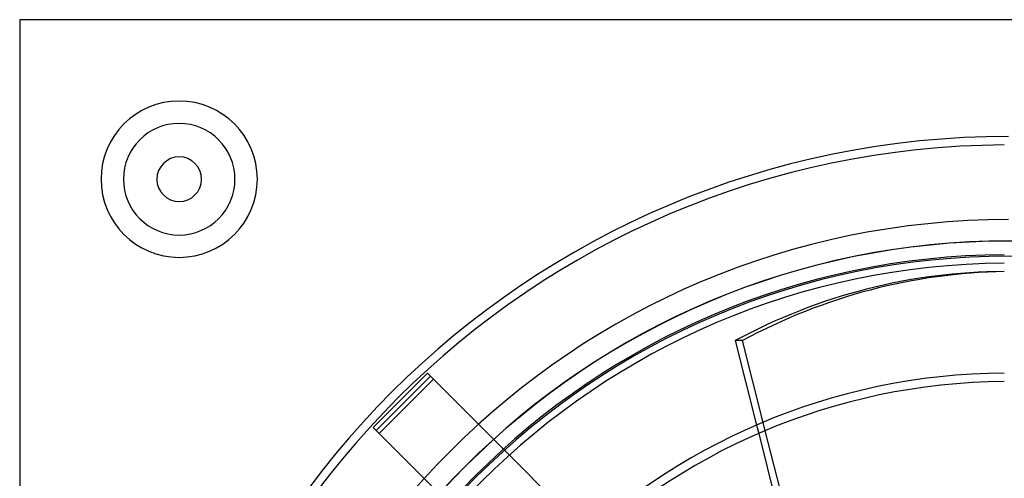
# Model space of a CAD drawing. Header units: millimetres. Extents: x -232 to 232, y -232 to 232.
# Tile 4 of 11: x -232 to -1, y 125 to 232. Entities that reach past the tile are written whole.
import ezdxf

# ---------------------------------------------------------------- set-up
doc = ezdxf.new("R2010")
doc.units = ezdxf.units.MM
doc.layers.add('HIDDEN', color=7, linetype='Continuous')
doc.layers.add('THICK', color=7, linetype='Continuous')

msp = doc.modelspace()

# ---------------------------------------------------------------- linework, layer by layer
at = {"layer": 'HIDDEN'}
for p, q in [((-232.5, 232.5), (-232.5, 232.5)), ((-136.63, 149.39), (-136.63, 149.39)), ((-135.22, 147.98), (-147.98, 135.22)), ((-135.22, 147.98), (-135.22, 147.98)), ((-149.39, 136.63), (-149.39, 136.63)), ((-59.25, 137.17), (-58.75, 135.21)), ((-57.2, 135.87), (-57.69, 137.83)), ((-147.98, 135.22), (-147.98, 135.22)), ((-117.36, 130.13), (-118.78, 131.54))]:
    msp.add_line(p, q, dxfattribs=at)
for centre, radius, start, end in [((-195, 195), 18.38, 90, 270), ((-195, 195), 18.38, 270, 90), ((-195, 195), 13.12, 90, 270), ((-195, 195), 13.12, 270, 90), ((0, 0), 185.5, 90, 180), ((0, 0), 180.5, 90, 180), ((0, 0), 180.46, 0, 180), ((0, 0), 176.89, 0, 180)]:
    msp.add_arc(centre, radius, start, end, dxfattribs=at)
at = {"layer": 'THICK'}
for p, q in [((232.5, 232.5), (-232.5, 232.5)), ((-232.5, 232.5), (-232.5, -232.5)), ((-64.28, 157.05), (-59.25, 137.17)), ((-62.56, 157.05), (-64.28, 157.05)), ((-57.69, 137.83), (-62.56, 157.05)), ((-136.63, 149.39), (-149.39, 136.63)), ((-135.92, 148.69), (-148.69, 135.92)), ((-135.92, 148.69), (-136.63, 149.39)), ((-118.78, 131.54), (-135.92, 148.69)), ((-149.39, 136.63), (-147.98, 135.22)), ((-148.69, 135.92), (-131.54, 118.78)), ((-58.75, 135.21), (-52.32, 109.78)), ((-50.77, 110.5), (-57.2, 135.87)), ((-99.08, 111.85), (-117.36, 130.13))]:
    msp.add_line(p, q, dxfattribs=at)
for centre, radius, start, end in [((-195, 195), 18.38, 90, 270), ((-195, 195), 18.38, 270, 90), ((-195, 195), 13.12, 90, 270), ((-195, 195), 13.12, 270, 90), ((0, 0), 205.05, 90, 180), ((0, 0), 203.05, 90.2822, 179.7178), ((-195, 195), 5.25, 0, 180), ((-195, 195), 5.25, 180, 0), ((0, 0), 177.24, 90.3233, 179.6767), ((0, 0), 175.24, 90.327, 179.673), ((0, 0), 149.42, 90.3835, 179.6165), ((0, 0), 147.42, 90.3887, 179.6113)]:
    msp.add_arc(centre, radius, start, end, dxfattribs=at)
for centre, major_axis, start_param, end_param in [((-0.86, 0), (0, -173.28), -3.140677, -2.70526), ((0.86, 0), (0, 173.28), 0.012412, 0.436332)]:
    msp.add_ellipse(centre, major_axis=major_axis, ratio=0.866025, start_param=start_param, end_param=end_param, dxfattribs=at)

doc.saveas('drawing.dxf')
